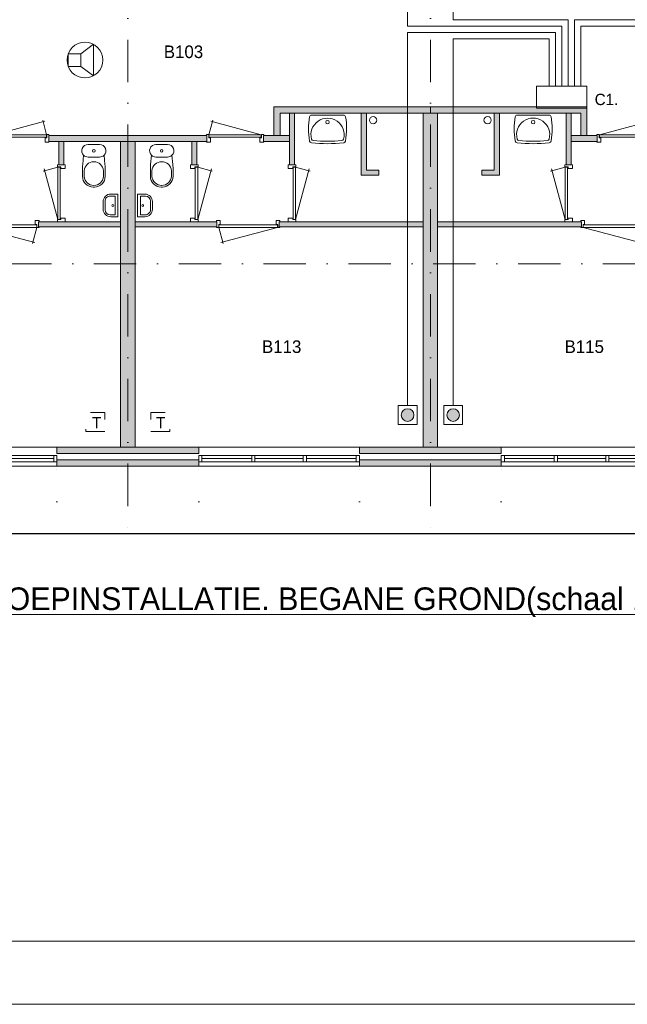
# Model space of a CAD drawing. Header units: millimetres. Extents: x 0 to 84100, y 0 to 59400.
# Tile 9 of 36: x 26195 to 35834, y 0 to 15628. Entities that reach past the tile are written whole.
import ezdxf
from ezdxf.enums import TextEntityAlignment as Align
from ezdxf.xclip import XClip

# ---------------------------------------------------------------- set-up
doc = ezdxf.new("R2010")
doc.units = ezdxf.units.MM
doc.header["$PDMODE"] = 3
doc.header["$PDSIZE"] = 1
for name, pattern in [('DGN1', [504.6, 0, -504.6]), ('DGN2', [672.8, 336.4, -336.4]), ('DGN4', [1345.6, 672.8, -336.4, 0, -336.4])]:
    doc.linetypes.add(name, pattern=pattern)
for name, color, linetype in [('16', 7, 'Continuous'), ('17', 7, 'Continuous'), ('25', 7, 'Continuous'), ('29', 7, 'Continuous'), ('30', 7, 'Continuous'), ('32', 7, 'Continuous'), ('33', 7, 'Continuous'), ('40', 7, 'Continuous'), ('48', 7, 'Continuous'), ('56', 7, 'Continuous'), ('58', 7, 'Continuous'), ('62', 7, 'Continuous'), ('KADER', 7, 'Continuous'), ('SYMBOLEN', 7, 'Continuous'), ('TRAP', 7, 'Continuous')]:
    doc.layers.add(name, color=color, linetype=linetype)
doc.styles.add('dgn000', font='dgn000.shx')
doc.styles.add('dgn001', font='dgn001.shx')
doc.styles.add('dgn003', font='dgn003.shx')
doc.styles.get("Standard").update_dxf_attribs({"font": 'arial.ttf'})
doc.dimstyles.get("Standard").update_dxf_attribs({"dimtxt": 0.18, "dimasz": 0.18, "dimexe": 0.18, "dimexo": 0.0625, "dimgap": 0.09, "dimtad": 0, "dimtih": 1, "dimtoh": 1, "dimdec": 4, "dimzin": 0, "dimdsep": 46, "dimtxsty": 'Standard', "dimcen": 0.09, "dimadec": 0, "dimazin": 0, "dimtfac": 1, "dimtdec": 4, "dimtofl": 0, "dimtmove": 0, "dimatfit": 3, "dimfxl": 1, "dimtolj": 1, "dimtzin": 0, "dimarcsym": 0})

# ---------------------------------------------------------------- blocks, each defined once
blk = doc.blocks.new('AnonymousCell31')
at = {"layer": 'TRAP', "color": 1, "linetype": 'DGN2', "lineweight": 0, "flags": 128}
blk.add_lwpolyline([(150, -139), (-150, -139), (-150, 161), (150, 161), (150, -139)], dxfattribs=at)
at = {"layer": 'TRAP', "color": 1, "linetype": 'DGN2', "lineweight": 0, "style": 'dgn001'}
blk.add_text('T', height=180, dxfattribs=at).set_placement((-52, -90))
blk = doc.blocks.new('AnonymousCell32')
at = {"layer": 'TRAP', "color": 1, "linetype": 'DGN2', "lineweight": 0, "flags": 128}
blk.add_lwpolyline([(-150, -139), (150, -139), (150, 161), (-150, 161), (-150, -139)], dxfattribs=at)
at = {"layer": 'TRAP', "color": 1, "linetype": 'DGN2', "lineweight": 0, "style": 'dgn001'}
blk.add_text('T', height=180, dxfattribs=at).set_placement((-68, -90))
blk = doc.blocks.new('EAD016')
at = {"layer": '29'}
h = blk.add_hatch(color=3, dxfattribs=at)
edge = h.paths.add_edge_path()
edge.add_arc((0, 0), 100, 0, 360)
at = {"layer": '29', "color": 3, "linetype": 'Continuous', "lineweight": 0}
blk.add_circle((0, 0), 100, dxfattribs=at)
blk = doc.blocks.new('AnonymousCell33')
at = {"layer": '29', "color": 1, "linetype": 'Continuous', "lineweight": 0, "flags": 128}
blk.add_lwpolyline([(240, -184), (240, 116), (-60, 116), (-60, -184), (240, -184)], dxfattribs=at)
at = {"color": 1, "linetype": 'Continuous', "lineweight": 0}
blk.add_blockref('EAD016', (90, -34), dxfattribs=at)
blk = doc.blocks.new('EAD017')
at = {"layer": '29'}
h = blk.add_hatch(color=3, dxfattribs=at)
edge = h.paths.add_edge_path()
edge.add_arc((0, 0), 100, 0, 360)
at = {"layer": '29', "color": 3, "linetype": 'Continuous', "lineweight": 0}
blk.add_circle((0, 0), 100, dxfattribs=at)
blk = doc.blocks.new('AnonymousCell34')
at = {"layer": '29', "color": 1, "linetype": 'Continuous', "lineweight": 0, "flags": 128}
blk.add_lwpolyline([(-240, -184), (-240, 116), (60, 116), (60, -184), (-240, -184)], dxfattribs=at)
at = {"color": 1, "linetype": 'Continuous', "lineweight": 0}
blk.add_blockref('EAD017', (-90, -34), dxfattribs=at)
blk = doc.blocks.new('930L094')
at = {"layer": '33', "color": 1, "linetype": 'Continuous', "lineweight": 0}
for p, q in [((38, -98), (936.31, -338.7)), ((968, -98), (899.56, -353.44))]:
    blk.add_line(p, q, dxfattribs=at)
at = {"layer": '33', "color": 92, "linetype": 'Continuous', "lineweight": 13, "true_color": 0x00e100, "flags": 128}
for points in [[(0, -90), (0, -101), (35, -101), (35, -51), (60, -51), (60, 11), (0, 11), (0, 0)], [(1006, -90), (1006, -101), (971, -101), (971, -51), (946, -51), (946, 11), (1006, 11), (1006, 0)]]:
    blk.add_lwpolyline(points, dxfattribs=at)
at = {"layer": '33', "color": 2, "linetype": 'Continuous', "lineweight": 13, "true_color": 0xf0f000, "flags": 128}
blk.add_lwpolyline([(968, -98), (38, -98), (38, -58), (968, -58), (968, -98)], dxfattribs=at)
blk = doc.blocks.new('830R1013')
at = {"layer": '33', "color": 1, "linetype": 'Continuous', "lineweight": 0}
for p, q in [((-108, -38), (-336.87, -99.32)), ((-108, -868), (-322.82, -66.28))]:
    blk.add_line(p, q, dxfattribs=at)
at = {"layer": '33', "color": 92, "linetype": 'Continuous', "lineweight": 13, "true_color": 0x00e100, "flags": 128}
for points in [[(-100, 0), (-111, 0), (-111, -35), (-61, -35), (-61, -60), (11, -60), (11, 0), (0, 0)], [(-100, -906), (-111, -906), (-111, -871), (-61, -871), (-61, -846), (11, -846), (11, -906), (0, -906)]]:
    blk.add_lwpolyline(points, dxfattribs=at)
at = {"layer": '33', "color": 2, "linetype": 'Continuous', "lineweight": 13, "true_color": 0xf0f000, "flags": 128}
blk.add_lwpolyline([(-108, -868), (-108, -38), (-68, -38), (-68, -868), (-108, -868)], dxfattribs=at)
blk = doc.blocks.new('CLOS024')
at = {"layer": '40', "color": 7, "linetype": 'Continuous', "lineweight": 0}
for p, q in [((-92, -220), (92, -220)), ((-155, -528), (-155, -436)), ((155, -528), (155, -436)), ((-1, -670), (1, -670))]:
    blk.add_line(p, q, dxfattribs=at)
at = {"layer": '40', "color": 7, "linetype": 'Continuous', "lineweight": 0, "flags": 128}
for points in [[(-176, -338), (-162, -192), (-162, -192, -0.674333), (-92, -20), (-92, -20), (92, -20), (92, -20, -0.674333), (162, -192), (162, -192), (176, -338), (176, -338, -0.023285), (180, -431), (180, -431), (180, -525), (180, -525, -0.414214), (10, -695), (10, -695), (-10, -695), (-10, -695, -0.414214), (-180, -525), (-180, -525), (-180, -431), (-180, -431, -0.023285), (-176, -338)], [(-155, -437, -0.917514), (155, -437)], [(155, -528, -0.917521), (-155, -528)]]:
    blk.add_lwpolyline(points, format="xyb", dxfattribs=at)
at = {"layer": '40', "color": 7, "linetype": 'Continuous', "lineweight": 0}
blk.add_circle((0, -120), 20, dxfattribs=at)
for centre, start, end in [((-92, -120), 225.9727, 270), ((92, -120), 270, 314.0273)]:
    blk.add_arc(centre, 100, start, end, dxfattribs=at)
blk = doc.blocks.new('FT014')
at = {"layer": '40', "color": 7, "linetype": 'Continuous', "lineweight": 0}
for p, q in [((-135, 180), (-20, 180)), ((-20, 180), (-20, -180)), ((-65, 149), (-65, -149)), ((-65, -149), (-144, -149))]:
    blk.add_line(p, q, dxfattribs=at)
at = {"layer": '40', "color": 7, "linetype": 'Continuous', "lineweight": 0, "flags": 128}
for points in [[(-255, 60, -0.414214), (-135, 180)], [(-224, 69, -0.414214), (-144, 149)]]:
    blk.add_lwpolyline(points, format="xyb", dxfattribs=at)
for points in [[(-255, -60), (-255, 60)], [(-224, -69), (-224, 69)], [(-144, 149), (-65, 149)], [(-20, -180), (-135, -180)]]:
    blk.add_lwpolyline(points, dxfattribs=at)
at = {"layer": '40', "color": 7, "linetype": 'Continuous', "lineweight": 0}
blk.add_circle((-101, -1), 15.1, dxfattribs=at)
for centre, radius in [((-135, -60), 120), ((-144, -69), 80)]:
    blk.add_arc(centre, radius, 180, 270, dxfattribs=at)
blk = doc.blocks.new('830R1014')
at = {"layer": '33', "color": 1, "linetype": 'Continuous', "lineweight": 0}
for p, q in [((-868, 108), (-66.28, 322.82)), ((-38, 108), (-99.32, 336.87))]:
    blk.add_line(p, q, dxfattribs=at)
at = {"layer": '33', "color": 92, "linetype": 'Continuous', "lineweight": 13, "true_color": 0x00e100, "flags": 128}
for points in [[(-906, 100), (-906, 111), (-871, 111), (-871, 61), (-846, 61), (-846, -11), (-906, -11), (-906, 0)], [(0, 100), (0, 111), (-35, 111), (-35, 61), (-60, 61), (-60, -11), (0, -11), (0, 0)]]:
    blk.add_lwpolyline(points, dxfattribs=at)
at = {"layer": '33', "color": 2, "linetype": 'Continuous', "lineweight": 13, "true_color": 0xf0f000, "flags": 128}
blk.add_lwpolyline([(-868, 108), (-38, 108), (-38, 68), (-868, 68), (-868, 108)], dxfattribs=at)
blk = doc.blocks.new('830R1015')
at = {"layer": '33', "color": 1, "linetype": 'Continuous', "lineweight": 0}
for p, q in [((-108, -38), (-336.87, -99.32)), ((-108, -868), (-322.82, -66.28))]:
    blk.add_line(p, q, dxfattribs=at)
at = {"layer": '33', "color": 92, "linetype": 'Continuous', "lineweight": 13, "true_color": 0x00e100, "flags": 128}
for points in [[(-100, 0), (-111, 0), (-111, -35), (-61, -35), (-61, -60), (11, -60), (11, 0), (0, 0)], [(-100, -906), (-111, -906), (-111, -871), (-61, -871), (-61, -846), (11, -846), (11, -906), (0, -906)]]:
    blk.add_lwpolyline(points, dxfattribs=at)
at = {"layer": '33', "color": 2, "linetype": 'Continuous', "lineweight": 13, "true_color": 0xf0f000, "flags": 128}
blk.add_lwpolyline([(-108, -868), (-108, -38), (-68, -38), (-68, -868), (-108, -868)], dxfattribs=at)
blk = doc.blocks.new('930L095')
at = {"layer": '33', "color": 1, "linetype": 'Continuous', "lineweight": 0}
for p, q in [((38, -98), (936.31, -338.7)), ((968, -98), (899.56, -353.44))]:
    blk.add_line(p, q, dxfattribs=at)
at = {"layer": '33', "color": 92, "linetype": 'Continuous', "lineweight": 13, "true_color": 0x00e100, "flags": 128}
for points in [[(0, -90), (0, -101), (35, -101), (35, -51), (60, -51), (60, 11), (0, 11), (0, 0)], [(1006, -90), (1006, -101), (971, -101), (971, -51), (946, -51), (946, 11), (1006, 11), (1006, 0)]]:
    blk.add_lwpolyline(points, dxfattribs=at)
at = {"layer": '33', "color": 2, "linetype": 'Continuous', "lineweight": 13, "true_color": 0xf0f000, "flags": 128}
blk.add_lwpolyline([(968, -98), (38, -98), (38, -58), (968, -58), (968, -98)], dxfattribs=at)
blk = doc.blocks.new('WT015')
at = {"layer": '40', "color": 7, "linetype": 'Continuous', "lineweight": 0}
blk.add_line((-253, -20), (253, -20), dxfattribs=at)
blk.add_circle((0, -133), 28.1, dxfattribs=at)
for centre, radius, start, end in [((766, -236), 1068, 169.7983, 190.5514), ((-253, -53), 33, 90, 169.9973), ((0, -332), 263, 344.8667, 195.1333), ((253, -53), 33, 10.0027, 90), ((-766, -236), 1068, 349.4486, 10.2017), ((-252, -426), 33, 190.3455, 263.1425), ((0, 1669), 2144, 263.1425, 276.8575), ((-222, -392), 33, 195.1333, 263.9582), ((0, 1707), 2144, 263.9582, 276.0418), ((222, -392), 33, 276.0418, 344.8667), ((252, -426), 33, 276.8575, 349.6545)]:
    blk.add_arc(centre, radius, start, end, dxfattribs=at)
blk = doc.blocks.new('830R1017')
at = {"layer": '33', "color": 1, "linetype": 'Continuous', "lineweight": 0}
for p, q in [((-868, 108), (-66.28, 322.82)), ((-38, 108), (-99.32, 336.87))]:
    blk.add_line(p, q, dxfattribs=at)
at = {"layer": '33', "color": 92, "linetype": 'Continuous', "lineweight": 13, "true_color": 0x00e100, "flags": 128}
for points in [[(-906, 100), (-906, 111), (-871, 111), (-871, 61), (-846, 61), (-846, -11), (-906, -11), (-906, 0)], [(0, 100), (0, 111), (-35, 111), (-35, 61), (-60, 61), (-60, -11), (0, -11), (0, 0)]]:
    blk.add_lwpolyline(points, dxfattribs=at)
at = {"layer": '33', "color": 2, "linetype": 'Continuous', "lineweight": 13, "true_color": 0xf0f000, "flags": 128}
blk.add_lwpolyline([(-868, 108), (-38, 108), (-38, 68), (-868, 68), (-868, 108)], dxfattribs=at)
blk = doc.blocks.new('830R1018')
at = {"layer": '33', "color": 1, "linetype": 'Continuous', "lineweight": 0}
for p, q in [((108, -38), (336.87, -99.32)), ((108, -868), (322.82, -66.28))]:
    blk.add_line(p, q, dxfattribs=at)
at = {"layer": '33', "color": 92, "linetype": 'Continuous', "lineweight": 13, "true_color": 0x00e100, "flags": 128}
for points in [[(100, 0), (111, 0), (111, -35), (61, -35), (61, -60), (-11, -60), (-11, 0), (0, 0)], [(100, -906), (111, -906), (111, -871), (61, -871), (61, -846), (-11, -846), (-11, -906), (0, -906)]]:
    blk.add_lwpolyline(points, dxfattribs=at)
at = {"layer": '33', "color": 2, "linetype": 'Continuous', "lineweight": 13, "true_color": 0xf0f000, "flags": 128}
blk.add_lwpolyline([(108, -868), (108, -38), (68, -38), (68, -868), (108, -868)], dxfattribs=at)
blk = doc.blocks.new('930L096')
at = {"layer": '33', "color": 1, "linetype": 'Continuous', "lineweight": 0}
for p, q in [((-968, -98), (-899.56, -353.44)), ((-38, -98), (-936.31, -338.7))]:
    blk.add_line(p, q, dxfattribs=at)
at = {"layer": '33', "color": 92, "linetype": 'Continuous', "lineweight": 13, "true_color": 0x00e100, "flags": 128}
for points in [[(-1006, -90), (-1006, -101), (-971, -101), (-971, -51), (-946, -51), (-946, 11), (-1006, 11), (-1006, 0)], [(0, -90), (0, -101), (-35, -101), (-35, -51), (-60, -51), (-60, 11), (0, 11), (0, 0)]]:
    blk.add_lwpolyline(points, dxfattribs=at)
at = {"layer": '33', "color": 2, "linetype": 'Continuous', "lineweight": 13, "true_color": 0xf0f000, "flags": 128}
blk.add_lwpolyline([(-968, -98), (-38, -98), (-38, -58), (-968, -58), (-968, -98)], dxfattribs=at)
blk = doc.blocks.new('WT016')
at = {"layer": '40', "color": 7, "linetype": 'Continuous', "lineweight": 0}
blk.add_line((253, -20), (-253, -20), dxfattribs=at)
at = {"layer": '40', "color": 7, "linetype": 'Continuous', "lineweight": 0, "flags": 128}
for points in [[(-284, -432, -0.090801), (-286, -47)], [(-286, -47, -0.363957), (-253, -20)], [(-254, -401, -1.30637), (254, -401)], [(253, -20, -0.363957), (286, -47)], [(286, -47, -0.090801), (284, -432)], [(-256, -459, -0.328769), (-284, -432)], [(256, -459, -0.059915), (-256, -459)], [(-226, -425, -0.309671), (-254, -401)], [(226, -425, -0.052773), (-226, -425)], [(254, -401, -0.309671), (226, -425)], [(284, -432, -0.328769), (256, -459)]]:
    blk.add_lwpolyline(points, format="xyb", dxfattribs=at)
at = {"layer": '40', "color": 7, "linetype": 'Continuous', "lineweight": 0}
blk.add_circle((0, -133), 28.1, dxfattribs=at)
blk = doc.blocks.new('CLOS026')
at = {"layer": '40', "color": 7, "linetype": 'Continuous', "lineweight": 0}
for p, q in [((92, -220), (-93, -220)), ((-155, -528), (-155, -436)), ((155, -528), (155, -436)), ((1, -670), (-1, -670))]:
    blk.add_line(p, q, dxfattribs=at)
at = {"layer": '40', "color": 7, "linetype": 'Continuous', "lineweight": 0, "flags": 128}
for points in [[(176, -338), (162, -192), (162, -192, 0.674333), (92, -20), (92, -20), (-93, -20), (-93, -20, 0.674333), (-162, -192), (-162, -192), (-176, -338), (-176, -338, 0.023285), (-180, -431), (-180, -431), (-180, -525), (-180, -525, 0.414214), (-10, -695), (-10, -695), (10, -695), (10, -695, 0.414214), (180, -525), (180, -525), (180, -431), (180, -431, 0.023285), (176, -338)], [(-93, -220, -0.194504), (-162, -192)], [(162, -192, -0.194504), (92, -220)]]:
    blk.add_lwpolyline(points, format="xyb", dxfattribs=at)
at = {"layer": '40', "color": 7, "linetype": 'Continuous', "lineweight": 0}
blk.add_circle((0, -120), 20, dxfattribs=at)
for centre, start, end in [((0, -450), 4.9263, 175.0736), ((0, -514), 184.9259, 355.0741)]:
    blk.add_arc(centre, 156, start, end, dxfattribs=at)
blk = doc.blocks.new('830R1019')
at = {"layer": '33', "color": 1, "linetype": 'Continuous', "lineweight": 0}
for p, q in [((38, 108), (99.32, 336.87)), ((868, 108), (66.28, 322.82))]:
    blk.add_line(p, q, dxfattribs=at)
at = {"layer": '33', "color": 92, "linetype": 'Continuous', "lineweight": 13, "true_color": 0x00e100, "flags": 128}
for points in [[(0, 100), (0, 111), (35, 111), (35, 61), (60, 61), (60, -11), (0, -11), (0, 0)], [(906, 100), (906, 111), (871, 111), (871, 61), (846, 61), (846, -11), (906, -11), (906, 0)]]:
    blk.add_lwpolyline(points, dxfattribs=at)
at = {"layer": '33', "color": 2, "linetype": 'Continuous', "lineweight": 13, "true_color": 0xf0f000, "flags": 128}
blk.add_lwpolyline([(868, 108), (38, 108), (38, 68), (868, 68), (868, 108)], dxfattribs=at)
blk = doc.blocks.new('830R1020')
at = {"layer": '33', "color": 1, "linetype": 'Continuous', "lineweight": 0}
for p, q in [((108, -38), (336.87, -99.32)), ((108, -868), (322.82, -66.28))]:
    blk.add_line(p, q, dxfattribs=at)
at = {"layer": '33', "color": 92, "linetype": 'Continuous', "lineweight": 13, "true_color": 0x00e100, "flags": 128}
for points in [[(100, 0), (111, 0), (111, -35), (61, -35), (61, -60), (-11, -60), (-11, 0), (0, 0)], [(100, -906), (111, -906), (111, -871), (61, -871), (61, -846), (-11, -846), (-11, -906), (0, -906)]]:
    blk.add_lwpolyline(points, dxfattribs=at)
at = {"layer": '33', "color": 2, "linetype": 'Continuous', "lineweight": 13, "true_color": 0xf0f000, "flags": 128}
blk.add_lwpolyline([(108, -868), (108, -38), (68, -38), (68, -868), (108, -868)], dxfattribs=at)
blk = doc.blocks.new('FT016')
at = {"layer": '40', "color": 7, "linetype": 'Continuous', "lineweight": 0}
for p, q in [((135, 180), (20, 180)), ((20, 180), (20, -180)), ((65, 149), (65, -149)), ((65, -149), (144, -149))]:
    blk.add_line(p, q, dxfattribs=at)
at = {"layer": '40', "color": 7, "linetype": 'Continuous', "lineweight": 0, "flags": 128}
for points in [[(144, 149), (65, 149)], [(224, -69), (224, 69)], [(255, -60), (255, 60)], [(20, -180), (135, -180)]]:
    blk.add_lwpolyline(points, dxfattribs=at)
for points in [[(255, -60, -0.414214), (135, -180)], [(224, -69, -0.414214), (144, -149)]]:
    blk.add_lwpolyline(points, format="xyb", dxfattribs=at)
at = {"layer": '40', "color": 7, "linetype": 'Continuous', "lineweight": 0}
blk.add_circle((101, -1), 15.1, dxfattribs=at)
for centre, radius in [((135, 60), 120), ((144, 69), 80)]:
    blk.add_arc(centre, radius, 0, 90, dxfattribs=at)
blk = doc.blocks.new('A1')
at = {"layer": 'KADER', "color": 1, "linetype": 'Continuous', "lineweight": 0}
blk.add_line((0, 0), (84100, 0), dxfattribs=at)
at = {"layer": 'KADER', "color": 5, "linetype": 'Continuous', "lineweight": 0, "flags": 128}
blk.add_lwpolyline([(1000, 1000), (83100, 1000), (83100, 58400), (1000, 58400), (1000, 1000)], dxfattribs=at)
blk = doc.blocks.new('_DotSmall')
at = {"color": 0, "linetype": 'ByBlock', "const_width": 0.5}
blk.add_lwpolyline([(-0.0625, 0, 1), (0.0625, 0, 1)], format="xyb", close=True, dxfattribs=at)
blk = doc.blocks.new('*D18438')
at = {"layer": '58', "color": 3, "linetype": 'Continuous', "lineweight": 0, "transparency": 16777216}
blk.add_line((31925, 2686), (29375, 2686), dxfattribs=at)
at = {"layer": 'Defpoints', "color": 0, "linetype": 'Continuous', "transparency": 16777216}
for p in [(29375, 4684), (31925, 4684), (29375, 2686)]:
    blk.add_point(p, dxfattribs=at)
at = {"layer": '58', "color": 3, "linetype": 'Continuous', "lineweight": 0, "transparency": 16777216, "xscale": 1080, "yscale": 1080, "zscale": 1080, "rotation": 180}
blk.add_blockref('_DotSmall', (29375, 2686), dxfattribs=at)
at = {"layer": '58', "color": 3, "linetype": 'Continuous', "lineweight": 0, "transparency": 16777216, "xscale": 1080, "yscale": 1080, "zscale": 1080}
blk.add_blockref('_DotSmall', (31925, 2686), dxfattribs=at)
at = {"layer": '58', "color": 3, "linetype": 'Continuous', "lineweight": 0, "transparency": 16777216, "insert": (30650, 2888), "char_height": 200, "attachment_point": 5, "style": 'dgn003'}
blk.add_mtext('\\A1;2550', dxfattribs=at)
blk = doc.blocks.new('*D18439')
at = {"layer": '58', "color": 3, "linetype": 'Continuous', "lineweight": 0, "transparency": 16777216}
blk.add_line((27125, 2686), (29375, 2686), dxfattribs=at)
at = {"layer": 'Defpoints', "color": 0, "linetype": 'Continuous', "transparency": 16777216}
for p in [(27125, 4684), (29375, 4684), (29375, 2686)]:
    blk.add_point(p, dxfattribs=at)
at = {"layer": '58', "color": 3, "linetype": 'Continuous', "lineweight": 0, "transparency": 16777216, "xscale": 1080, "yscale": 1080, "zscale": 1080, "rotation": 180}
blk.add_blockref('_DotSmall', (27125, 2686), dxfattribs=at)
at = {"layer": '58', "color": 3, "linetype": 'Continuous', "lineweight": 0, "transparency": 16777216, "xscale": 1080, "yscale": 1080, "zscale": 1080}
blk.add_blockref('_DotSmall', (29375, 2686), dxfattribs=at)
at = {"layer": '58', "color": 3, "linetype": 'Continuous', "lineweight": 0, "transparency": 16777216, "insert": (28250, 2888), "char_height": 200, "attachment_point": 5, "style": 'dgn003'}
blk.add_mtext('\\A1;2250', dxfattribs=at)
blk = doc.blocks.new('*D18440')
at = {"layer": '58', "color": 3, "linetype": 'Continuous', "lineweight": 0, "transparency": 16777216}
blk.add_line((24575, 2686), (27125, 2686), dxfattribs=at)
at = {"layer": 'Defpoints', "color": 0, "linetype": 'Continuous', "transparency": 16777216}
for p in [(24575, 3760), (27125, 3760), (27125, 2686)]:
    blk.add_point(p, dxfattribs=at)
at = {"layer": '58', "color": 3, "linetype": 'Continuous', "lineweight": 0, "transparency": 16777216, "xscale": 1080, "yscale": 1080, "zscale": 1080, "rotation": 180}
blk.add_blockref('_DotSmall', (24575, 2686), dxfattribs=at)
at = {"layer": '58', "color": 3, "linetype": 'Continuous', "lineweight": 0, "transparency": 16777216, "xscale": 1080, "yscale": 1080, "zscale": 1080}
blk.add_blockref('_DotSmall', (27125, 2686), dxfattribs=at)
at = {"layer": '58', "color": 3, "linetype": 'Continuous', "lineweight": 0, "transparency": 16777216, "insert": (25850, 2888), "char_height": 200, "attachment_point": 5, "style": 'dgn003'}
blk.add_mtext('\\A1;2550', dxfattribs=at)
blk = doc.blocks.new('*D18441')
at = {"layer": '58', "color": 3, "linetype": 'Continuous', "lineweight": 0, "transparency": 16777216}
blk.add_line((22325, 2691), (24575, 2691), dxfattribs=at)
at = {"layer": 'Defpoints', "color": 0, "linetype": 'Continuous', "transparency": 16777216}
for p in [(22325, 4684), (24575, 4684), (24575, 2691)]:
    blk.add_point(p, dxfattribs=at)
at = {"layer": '58', "color": 3, "linetype": 'Continuous', "lineweight": 0, "transparency": 16777216, "xscale": 1080, "yscale": 1080, "zscale": 1080, "rotation": 180}
blk.add_blockref('_DotSmall', (22325, 2691), dxfattribs=at)
at = {"layer": '58', "color": 3, "linetype": 'Continuous', "lineweight": 0, "transparency": 16777216, "xscale": 1080, "yscale": 1080, "zscale": 1080}
blk.add_blockref('_DotSmall', (24575, 2691), dxfattribs=at)
at = {"layer": '58', "color": 3, "linetype": 'Continuous', "lineweight": 0, "transparency": 16777216, "insert": (23450, 2894), "char_height": 200, "attachment_point": 5, "style": 'dgn003'}
blk.add_mtext('\\A1;2250', dxfattribs=at)
blk = doc.blocks.new('*D18442')
at = {"layer": '58', "color": 3, "linetype": 'Continuous', "lineweight": 0, "transparency": 16777216}
blk.add_line((22325, 2691), (19775, 2691), dxfattribs=at)
at = {"layer": 'Defpoints', "color": 0, "linetype": 'Continuous', "transparency": 16777216}
for p in [(19775, 4684), (22325, 4684), (19775, 2691)]:
    blk.add_point(p, dxfattribs=at)
at = {"layer": '58', "color": 3, "linetype": 'Continuous', "lineweight": 0, "transparency": 16777216, "xscale": 1080, "yscale": 1080, "zscale": 1080, "rotation": 180}
blk.add_blockref('_DotSmall', (19775, 2691), dxfattribs=at)
at = {"layer": '58', "color": 3, "linetype": 'Continuous', "lineweight": 0, "transparency": 16777216, "xscale": 1080, "yscale": 1080, "zscale": 1080}
blk.add_blockref('_DotSmall', (22325, 2691), dxfattribs=at)
at = {"layer": '58', "color": 3, "linetype": 'Continuous', "lineweight": 0, "transparency": 16777216, "insert": (21050, 2894), "char_height": 200, "attachment_point": 5, "style": 'dgn003'}
blk.add_mtext('\\A1;2550', dxfattribs=at)
blk = doc.blocks.new('*D18566')
at = {"layer": '58', "color": 3, "linetype": 'Continuous', "lineweight": 0, "transparency": 16777216}
for p, q in [((23326, 1859), (22246, 1859)), ((23556, 1859), (23326, 1859)), ((23556, 1859), (24636, 1859))]:
    blk.add_line(p, q, dxfattribs=at)
at = {"layer": 'Defpoints', "color": 0, "linetype": 'Continuous', "transparency": 16777216}
for p in [(23326, 4984), (23556, 4984), (23326, 1859)]:
    blk.add_point(p, dxfattribs=at)
at = {"layer": '58', "color": 3, "linetype": 'Continuous', "lineweight": 0, "transparency": 16777216, "xscale": 1080, "yscale": 1080, "zscale": 1080}
blk.add_blockref('_DotSmall', (23326, 1859), dxfattribs=at)
at = {"layer": '58', "color": 3, "linetype": 'Continuous', "lineweight": 0, "transparency": 16777216, "xscale": 1080, "yscale": 1080, "zscale": 1080, "rotation": 180}
blk.add_blockref('_DotSmall', (23556, 1859), dxfattribs=at)
at = {"layer": '58', "color": 3, "linetype": 'Continuous', "lineweight": 0, "transparency": 16777216, "insert": (23441, 2061), "char_height": 200, "attachment_point": 5, "style": 'dgn003'}
blk.add_mtext('\\A1;230', dxfattribs=at)
blk = doc.blocks.new('*D18568')
at = {"layer": '58', "color": 3, "linetype": 'Continuous', "lineweight": 0, "transparency": 16777216}
for p, q in [((28124, 1859), (27044, 1859)), ((28354, 1859), (28124, 1859)), ((28354, 1859), (29434, 1859))]:
    blk.add_line(p, q, dxfattribs=at)
at = {"layer": 'Defpoints', "color": 0, "linetype": 'Continuous', "transparency": 16777216}
for p in [(28124, 4984), (28354, 4984), (28124, 1859)]:
    blk.add_point(p, dxfattribs=at)
at = {"layer": '58', "color": 3, "linetype": 'Continuous', "lineweight": 0, "transparency": 16777216, "xscale": 1080, "yscale": 1080, "zscale": 1080}
blk.add_blockref('_DotSmall', (28124, 1859), dxfattribs=at)
at = {"layer": '58', "color": 3, "linetype": 'Continuous', "lineweight": 0, "transparency": 16777216, "xscale": 1080, "yscale": 1080, "zscale": 1080, "rotation": 180}
blk.add_blockref('_DotSmall', (28354, 1859), dxfattribs=at)
at = {"layer": '58', "color": 3, "linetype": 'Continuous', "lineweight": 0, "transparency": 16777216, "insert": (28239, 2061), "char_height": 200, "attachment_point": 5, "style": 'dgn003'}
blk.add_mtext('\\A1;230', dxfattribs=at)
blk = doc.blocks.new('EU513')
at = {"layer": '25', "color": 3, "linetype": 'Continuous', "lineweight": 0}
for p, q in [((200, 100), (400, 250)), ((400, 250), (400, -250)), ((200, -100), (400, -250))]:
    blk.add_line(p, q, dxfattribs=at)
at = {"layer": '25', "color": 3, "linetype": 'Continuous', "lineweight": 0, "flags": 128}
blk.add_lwpolyline([(0, -100), (200, -100), (200, 100), (0, 100), (0, -100)], dxfattribs=at)
at = {"layer": '25', "color": 3, "linetype": 'Continuous', "lineweight": 0}
blk.add_circle((265, 0), 284, dxfattribs=at)
blk = doc.blocks.new('AnonymousCell111')
at = {"color": 1, "linetype": 'Continuous', "lineweight": 0}
blk.add_blockref('A1', (-42050, -29700), dxfattribs=at)
blk = doc.blocks.new('50E03_329_B01 - Default')
at = {"layer": '16'}
for points in [[(22324.76, 4784.49), (24574.76, 4784.49), (24574.76, 4684.49), (22324.76, 4684.49)], [(27124.76, 4784.49), (29374.76, 4784.49), (29374.76, 4684.49), (27124.76, 4684.49)]]:
    blk.add_hatch(color=7, dxfattribs=at).paths.add_polyline_path(points)
at = {"layer": '62'}
for color, points in [(7, [(28249.76, 10384.49), (28249.76, 10284.49), (25864.76, 10284.49), (25864.76, 9934.49), (25764.76, 9934.49), (25764.76, 10384.49)]), (7, [(28249.76, 10384.49), (28249.76, 10284.49), (30634.76, 10284.49), (30634.76, 9934.49), (30734.76, 9934.49), (30734.76, 10384.49)]), (9, [(26094.76, 9464.49), (26014.76, 9464.49), (26014.76, 10284.49), (26094.76, 10284.49)]), (9, [(27434.76, 9384.49), (27434.76, 9304.49), (27154.76, 9304.49), (27154.76, 10284.49), (27234.76, 10284.49), (27234.76, 9384.49)]), (9, [(28134.76, 10284.49), (28364.76, 10284.49), (28364.76, 4984.49), (28134.76, 4984.49)]), (9, [(29064.76, 9384.49), (29064.76, 9304.49), (29344.76, 9304.49), (29344.76, 10284.49), (29264.76, 10284.49), (29264.76, 9384.49)]), (9, [(30404.76, 9464.49), (30484.76, 9464.49), (30484.76, 10284.49), (30404.76, 10284.49)]), (7, [(22194.76, 9834.49), (23449.76, 9834.49), (23449.76, 9934.49), (22194.76, 9934.49)]), (7, [(24704.76, 9834.49), (23449.76, 9834.49), (23449.76, 9934.49), (24704.76, 9934.49)]), (7, [(26014.76, 9834.49), (25604.76, 9834.49), (25604.76, 9934.49), (26014.76, 9934.49)]), (7, [(30484.76, 9834.49), (30894.76, 9834.49), (30894.76, 9934.49), (30484.76, 9934.49)]), (9, [(22354.76, 9464.49), (22434.76, 9464.49), (22434.76, 9834.49), (22354.76, 9834.49)]), (9, [(23334.76, 9834.49), (23564.76, 9834.49), (23564.76, 4984.49), (23334.76, 4984.49)]), (9, [(24544.76, 9464.49), (24464.76, 9464.49), (24464.76, 9834.49), (24544.76, 9834.49)]), (9, [(22034.76, 8564.49), (23334.76, 8564.49), (23334.76, 8484.49), (22034.76, 8484.49)]), (9, [(24864.76, 8564.49), (23564.76, 8564.49), (23564.76, 8484.49), (24864.76, 8484.49)]), (9, [(28134.76, 8564.49), (25849.76, 8564.49), (25849.76, 8484.49), (28134.76, 8484.49)]), (9, [(28364.76, 8564.49), (30649.76, 8564.49), (30649.76, 8484.49), (28364.76, 8484.49)]), (9, [(22324.76, 4984.49), (24574.76, 4984.49), (24574.76, 4884.49), (22324.76, 4884.49)]), (9, [(27124.76, 4984.49), (29374.76, 4984.49), (29374.76, 4884.49), (27124.76, 4884.49)])]:
    blk.add_hatch(color=color, dxfattribs=at).paths.add_polyline_path(points)
at = {"layer": '16', "color": 92, "linetype": 'Continuous', "lineweight": 0, "true_color": 0x00e100, "flags": 128}
for points in [[(28249.76, 10384.49), (25764.76, 10384.49), (25764.76, 9934.49), (25864.76, 9934.49), (25864.76, 10284.49), (28249.76, 10284.49), (28249.76, 10384.49)], [(28249.76, 10384.49), (30734.76, 10384.49), (30734.76, 9934.49), (30634.76, 9934.49), (30634.76, 10284.49), (28249.76, 10284.49), (28249.76, 10384.49)], [(26094.76, 10284.49), (26014.76, 10284.49), (26014.76, 9464.49), (26094.76, 9464.49), (26094.76, 10284.49)], [(27234.76, 10284.49), (27234.76, 9384.49), (27434.76, 9384.49), (27434.76, 9304.49), (27154.76, 9304.49), (27154.76, 10284.49), (27234.76, 10284.49)], [(29264.76, 10284.49), (29264.76, 9384.49), (29064.76, 9384.49), (29064.76, 9304.49), (29344.76, 9304.49), (29344.76, 10284.49), (29264.76, 10284.49)], [(30404.76, 10284.49), (30484.76, 10284.49), (30484.76, 9464.49), (30404.76, 9464.49), (30404.76, 10284.49)], [(22194.76, 9934.49), (23449.76, 9934.49), (23449.76, 9834.49), (22194.76, 9834.49), (22194.76, 9934.49)], [(24704.76, 9934.49), (23449.76, 9934.49), (23449.76, 9834.49), (24704.76, 9834.49), (24704.76, 9934.49)], [(26014.76, 9934.49), (25604.76, 9934.49), (25604.76, 9834.49), (26014.76, 9834.49), (26014.76, 9934.49)], [(30484.76, 9934.49), (30894.76, 9934.49), (30894.76, 9834.49), (30484.76, 9834.49), (30484.76, 9934.49)], [(22354.76, 9834.49), (22434.76, 9834.49), (22434.76, 9464.49), (22354.76, 9464.49), (22354.76, 9834.49)], [(24544.76, 9834.49), (24464.76, 9834.49), (24464.76, 9464.49), (24544.76, 9464.49), (24544.76, 9834.49)], [(23334.76, 8564.49), (22034.76, 8564.49), (22034.76, 8484.49), (23334.76, 8484.49), (23334.76, 8564.49)], [(23564.76, 8564.49), (24864.76, 8564.49), (24864.76, 8484.49), (23564.76, 8484.49), (23564.76, 8564.49)], [(25849.76, 8564.49), (28134.76, 8564.49), (28134.76, 8484.49), (25849.76, 8484.49), (25849.76, 8564.49)], [(30649.76, 8564.49), (28364.76, 8564.49), (28364.76, 8484.49), (30649.76, 8484.49), (30649.76, 8564.49)], [(22324.76, 4984.49), (24574.76, 4984.49), (24574.76, 4884.49), (22324.76, 4884.49), (22324.76, 4984.49)], [(27124.76, 4984.49), (29374.76, 4984.49), (29374.76, 4884.49), (27124.76, 4884.49), (27124.76, 4984.49)], [(22324.76, 4784.49), (24574.76, 4784.49), (24574.76, 4684.49), (22324.76, 4684.49), (22324.76, 4784.49)], [(27124.76, 4784.49), (29374.76, 4784.49), (29374.76, 4684.49), (27124.76, 4684.49), (27124.76, 4784.49)]]:
    blk.add_lwpolyline(points, dxfattribs=at)
at = {"layer": '16', "color": 7, "linetype": 'Continuous', "lineweight": 0, "flags": 128}
for points in [[(22324.76, 4784.49), (24574.76, 4784.49), (24574.76, 4684.49), (22324.76, 4684.49), (22324.76, 4784.49)], [(27124.76, 4784.49), (29374.76, 4784.49), (29374.76, 4684.49), (27124.76, 4684.49), (27124.76, 4784.49)]]:
    blk.add_lwpolyline(points, dxfattribs=at)
at = {"layer": '17', "color": 92, "linetype": 'Continuous', "lineweight": 0, "true_color": 0x00e100, "flags": 128}
for points in [[(28134.76, 10284.49), (28364.76, 10284.49), (28364.76, 4984.49), (28134.76, 4984.49), (28134.76, 10284.49)], [(23334.76, 9834.49), (23564.76, 9834.49), (23564.76, 4984.49), (23334.76, 4984.49), (23334.76, 9834.49)]]:
    blk.add_lwpolyline(points, dxfattribs=at)
at = {"layer": '30', "color": 3, "linetype": 'Continuous', "lineweight": 0}
for p, q in [((19774.76, 4984.49), (22324.76, 4984.49)), ((27124.76, 4984.49), (24574.76, 4984.49)), ((29374.76, 4984.49), (31924.76, 4984.49)), ((19774.76, 4684.49), (22324.76, 4684.49)), ((27124.76, 4684.49), (24574.76, 4684.49)), ((29374.76, 4684.49), (31924.76, 4684.49))]:
    blk.add_line(p, q, dxfattribs=at)
at = {"layer": '32', "color": 3, "linetype": 'Continuous', "lineweight": 0}
for p, q in [((22274.76, 4854.49), (19824.76, 4854.49)), ((24624.76, 4854.49), (27074.76, 4854.49)), ((27074.76, 4854.49), (27074.76, 4754.49)), ((31874.76, 4854.49), (29424.76, 4854.49)), ((29424.76, 4854.49), (29424.76, 4754.49)), ((19824.76, 4754.49), (22324.76, 4754.49)), ((21483.1, 4804.49), (22274.76, 4804.49)), ((27074.76, 4754.49), (24574.76, 4754.49)), ((25416.42, 4804.49), (24624.76, 4804.49)), ((26233.09, 4804.49), (25466.42, 4804.49)), ((27074.76, 4804.49), (26283.09, 4804.49)), ((29424.76, 4804.49), (30216.43, 4804.49)), ((29424.76, 4754.49), (31924.76, 4754.49)), ((30266.43, 4804.49), (31033.1, 4804.49)), ((31083.1, 4804.49), (31874.76, 4804.49))]:
    blk.add_line(p, q, dxfattribs=at)
at = {"layer": '32', "color": 3, "linetype": 'Continuous', "lineweight": 0, "flags": 128}
for points in [[(22274.76, 4754.49), (22324.76, 4754.49), (22324.76, 4854.49), (22274.76, 4854.49), (22274.76, 4754.49)], [(24624.76, 4754.49), (24574.76, 4754.49), (24574.76, 4854.49), (24624.76, 4854.49), (24624.76, 4754.49)], [(25466.42, 4754.49), (25416.42, 4754.49), (25416.42, 4854.49), (25466.42, 4854.49), (25466.42, 4754.49)], [(26283.09, 4754.49), (26233.09, 4754.49), (26233.09, 4854.49), (26283.09, 4854.49), (26283.09, 4754.49)], [(27124.76, 4754.49), (27074.76, 4754.49), (27074.76, 4854.49), (27124.76, 4854.49), (27124.76, 4754.49)], [(29374.76, 4754.49), (29424.76, 4754.49), (29424.76, 4854.49), (29374.76, 4854.49), (29374.76, 4754.49)], [(30216.43, 4754.49), (30266.43, 4754.49), (30266.43, 4854.49), (30216.43, 4854.49), (30216.43, 4754.49)], [(31033.1, 4754.49), (31083.1, 4754.49), (31083.1, 4854.49), (31033.1, 4854.49), (31033.1, 4754.49)]]:
    blk.add_lwpolyline(points, dxfattribs=at)
at = {"layer": '40', "color": 3, "linetype": 'Continuous', "lineweight": 0}
for centre in [(27341.52, 10175.89), (29158, 10175.89)]:
    blk.add_circle(centre, 57.46, dxfattribs=at)
at = {"layer": '56', "color": 3, "linetype": 'DGN4', "lineweight": 0}
for p, q in [((23449.76, 55989.76), (23449.76, 547.85)), ((28249.76, 55989.76), (28249.76, 547.85)), ((52180.43, 7892.77), (-3616.95, 7892.77))]:
    blk.add_line(p, q, dxfattribs=at)
at = {"layer": '58', "color": 3, "linetype": 'DGN1', "lineweight": 0}
for p, q in [((22324.76, 2684.49), (22324.76, 4684.49)), ((24574.76, 2684.49), (24574.76, 4684.49)), ((27124.76, 2684.49), (27124.76, 4684.49)), ((29374.76, 2684.49), (29374.76, 4684.49))]:
    blk.add_line(p, q, dxfattribs=at)
at = {"layer": '62', "color": 7, "linetype": 'Continuous', "lineweight": 0, "flags": 128}
for points in [[(28249.76, 10384.49), (28249.76, 10284.49), (25864.76, 10284.49), (25864.76, 9934.49), (25764.76, 9934.49), (25764.76, 10384.49), (28249.76, 10384.49)], [(28249.76, 10384.49), (28249.76, 10284.49), (30634.76, 10284.49), (30634.76, 9934.49), (30734.76, 9934.49), (30734.76, 10384.49), (28249.76, 10384.49)], [(22194.76, 9834.49), (23449.76, 9834.49), (23449.76, 9934.49), (22194.76, 9934.49), (22194.76, 9834.49)], [(24704.76, 9834.49), (23449.76, 9834.49), (23449.76, 9934.49), (24704.76, 9934.49), (24704.76, 9834.49)], [(26014.76, 9834.49), (25604.76, 9834.49), (25604.76, 9934.49), (26014.76, 9934.49), (26014.76, 9834.49)], [(30484.76, 9834.49), (30894.76, 9834.49), (30894.76, 9934.49), (30484.76, 9934.49), (30484.76, 9834.49)]]:
    blk.add_lwpolyline(points, dxfattribs=at)
at = {"layer": '62', "color": 9, "linetype": 'Continuous', "lineweight": 0, "flags": 128}
for points in [[(26094.76, 9464.49), (26014.76, 9464.49), (26014.76, 10284.49), (26094.76, 10284.49), (26094.76, 9464.49)], [(27434.76, 9384.49), (27434.76, 9304.49), (27154.76, 9304.49), (27154.76, 10284.49), (27234.76, 10284.49), (27234.76, 9384.49), (27434.76, 9384.49)], [(28134.76, 10284.49), (28364.76, 10284.49), (28364.76, 4984.49), (28134.76, 4984.49), (28134.76, 10284.49)], [(29064.76, 9384.49), (29064.76, 9304.49), (29344.76, 9304.49), (29344.76, 10284.49), (29264.76, 10284.49), (29264.76, 9384.49), (29064.76, 9384.49)], [(30404.76, 9464.49), (30484.76, 9464.49), (30484.76, 10284.49), (30404.76, 10284.49), (30404.76, 9464.49)], [(22354.76, 9464.49), (22434.76, 9464.49), (22434.76, 9834.49), (22354.76, 9834.49), (22354.76, 9464.49)], [(23334.76, 9834.49), (23564.76, 9834.49), (23564.76, 4984.49), (23334.76, 4984.49), (23334.76, 9834.49)], [(24544.76, 9464.49), (24464.76, 9464.49), (24464.76, 9834.49), (24544.76, 9834.49), (24544.76, 9464.49)], [(22034.76, 8564.49), (23334.76, 8564.49), (23334.76, 8484.49), (22034.76, 8484.49), (22034.76, 8564.49)], [(24864.76, 8564.49), (23564.76, 8564.49), (23564.76, 8484.49), (24864.76, 8484.49), (24864.76, 8564.49)], [(28134.76, 8564.49), (25849.76, 8564.49), (25849.76, 8484.49), (28134.76, 8484.49), (28134.76, 8564.49)], [(28364.76, 8564.49), (30649.76, 8564.49), (30649.76, 8484.49), (28364.76, 8484.49), (28364.76, 8564.49)], [(22324.76, 4984.49), (24574.76, 4984.49), (24574.76, 4884.49), (22324.76, 4884.49), (22324.76, 4984.49)], [(27124.76, 4984.49), (29374.76, 4984.49), (29374.76, 4884.49), (27124.76, 4884.49), (27124.76, 4984.49)]]:
    blk.add_lwpolyline(points, dxfattribs=at)
at = {"color": 7, "linetype": 'Continuous', "lineweight": 0}
for name, p in [('A1', (-8492.96, -3060.21)), ('830R1014', (22199.47, 9836.39)), ('830R1019', (24700.05, 9836.39)), ('WT016', (26618.9, 10276.63)), ('WT015', (29880.62, 10276.63)), ('830R1017', (31799.47, 9836.39)), ('CLOS024', (22911.25, 9809.59)), ('CLOS026', (23988.27, 9809.59)), ('830R1013', (22446.36, 9467.58)), ('830R1020', (24453.16, 9467.58)), ('830R1018', (26004.58, 9467.57)), ('830R1015', (30494.94, 9467.57)), ('FT014', (23314.33, 8822.45)), ('FT016', (23585.19, 8822.45)), ('930L094', (21036.53, 8570.46)), ('930L096', (25862.99, 8570.46)), ('930L095', (30636.53, 8570.46))]:
    blk.add_blockref(name, p, dxfattribs=at)
at = {"layer": '48', "color": 7, "linetype": 'Continuous', "lineweight": 0, "style": 'dgn003'}
for s, p in [('B103', (24333.67, 11260.91)), ('B113', (25891.1, 6580.28)), ('B115', (30691.51, 6580.28))]:
    blk.add_text(s, height=200, dxfattribs=at).set_placement(p, align=Align.MIDDLE_CENTER)
at = {"layer": '58', "color": 3, "linetype": 'Continuous', "lineweight": 0}
for base, p1, p2, picture, middle in [((23326.28, 1858.9), (23556.28, 4984.49), (23326.28, 4984.49), '*D18566', (23441.28, 2061.08)), ((28124.16, 1858.9), (28354.16, 4984.49), (28124.16, 4984.49), '*D18568', (28239.16, 2061.08)), ((19774.76, 2691.42), (22324.76, 4684.49), (19774.76, 4684.49), '*D18442', (21049.76, 2893.53)), ((24574.76, 2691.42), (22324.76, 4684.49), (24574.76, 4684.49), '*D18441', (23449.76, 2893.53)), ((29374.76, 2686.08), (27124.76, 4684.49), (29374.76, 4684.49), '*D18439', (28249.76, 2888.19)), ((29374.76, 2686.08), (31924.76, 4684.49), (29374.76, 4684.49), '*D18438', (30649.76, 2888.19)), ((27124.76, 2686.08), (24574.76, 3759.81), (27124.76, 3759.81), '*D18440', (25849.76, 2888.19))]:
    dim = blk.add_linear_dim(base=base, p1=p1, p2=p2, dimstyle='Standard', override={"dimscale": 1, "dimtxt": 200, "dimasz": 1080, "dimexe": 0, "dimexo": 0, "dimgap": 100, "dimtad": 1, "dimjust": 0, "dimtih": 0, "dimtoh": 0, "dimdec": 0, "dimlfac": 1, "dimzin": 11, "dimdsep": 46, "dimlunit": 2, "dimpost": '<>', "dimtxsty": 'dgn003', "dimblk1": 'DotSmall', "dimblk2": 'DotSmall', "dimsah": 1, "dimcen": 0, "dimse1": 1, "dimse2": 1, "dimclrd": 3, "dimclre": 3, "dimclrt": 3, "dimtol": 0, "dimtix": 1, "dimtofl": 1, "dimatfit": 3, "dimfrac": 1, "dimtolj": 1, "dimlwd": 0, "dimlwe": 0}, dxfattribs=at)
    dim.commit()
    dim.dimension.update_dxf_attribs({"geometry": picture, "text_midpoint": middle})

msp = doc.modelspace()

# ---------------------------------------------------------------- linework, layer by layer
at = {"layer": '29', "color": 1, "linetype": 'Continuous', "lineweight": 0, "flags": 128}
for points in [[(32348.26, 20583.71), (32348.26, 15523.02), (34794.32, 15523.02), (34794.32, 14573.02)], [(33071.58, 20583.71), (33071.58, 15623.02), (34894.32, 15623.02), (34894.32, 14573.02)], [(41944.32, 20573.2), (41944.32, 15623.2), (34994.32, 15623.02), (34994.32, 14573.02)], [(41947.71, 9492.02), (41944.32, 15523.2), (35094.32, 15523.02), (35094.32, 14573.02)], [(32348.26, 9501.76), (32348.26, 15423.02), (34694.32, 15423.02), (34694.32, 14573.02)], [(33071.58, 9501.76), (33071.58, 15323.02), (34594.32, 15323.02), (34594.32, 14573.02)], [(34394.32, 14573.02), (34394.32, 14223.02), (35194.32, 14223.02), (35194.32, 14573.02), (34394.32, 14573.02)]]:
    msp.add_lwpolyline(points, dxfattribs=at)

# ---------------------------------------------------------------- block references
at = {"color": 1, "linetype": 'Continuous', "lineweight": 0}
for name, p in [('AnonymousCell111', (42050, 29700)), ('EU513', (26965.37, 14987.06)), ('AnonymousCell31', (27394.32, 9230.84)), ('AnonymousCell32', (28424.32, 9230.84)), ('AnonymousCell33', (32258.26, 9385.76)), ('AnonymousCell34', (33161.58, 9385.76))]:
    msp.add_blockref(name, p, dxfattribs=at)
ref = msp.add_blockref('50E03_329_B01 - Default', (4459.56, 3857.35))
XClip(ref).set_block_clipping_path([(-3195.19, 3614.84), (51845.11, 51823.2)])

# ---------------------------------------------------------------- texts
at = {"layer": '29', "color": 1, "linetype": 'Continuous', "lineweight": 0, "style": 'dgn000'}
msp.add_text('C1.', height=180, dxfattribs=at).set_placement((35316.32, 14272.02))
at = {"layer": 'SYMBOLEN', "color": 1, "linetype": 'Continuous', "lineweight": 0, "style": 'dgn001'}
msp.add_text('%%uFIG.10, RADIO-, T.V.- EN BASISOMROEPINSTALLATIE. BEGANE GROND(schaal 1:100)%%u', height=360, dxfattribs=at).set_placement((17776, 6257))

doc.saveas('drawing.dxf')
